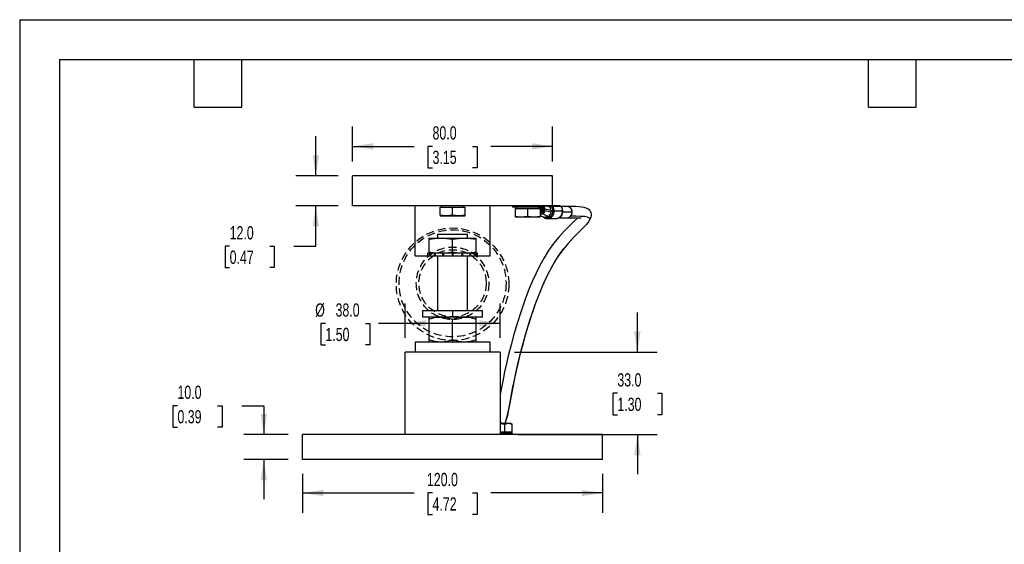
# Model space of a CAD drawing. Header units: millimetres. Extents: x 0 to 699, y 0 to 540.
# Tile 4 of 8: x 0 to 394, y 330 to 540. Entities that reach past the tile are written whole.
import ezdxf

# ---------------------------------------------------------------- set-up
doc = ezdxf.new("R2010")
doc.units = ezdxf.units.MM
doc.header["$LTSCALE"] = 2.5
doc.linetypes.add('HIDDEN', pattern=[1.905, 1.27, -0.635])
doc.layers.add('DIMENSIONS', color=140, linetype='Continuous', lineweight=25)
doc.layers.add('TEXT', color=140, linetype='Continuous', lineweight=25)
doc.layers.add('HIDDEN', color=102, linetype='HIDDEN')
doc.styles.add('SLDTEXTSTYLE0', font='TXT', dxfattribs={"width": 0.7})
doc.dimstyles.new('SLDDIMSTYLE0', dxfattribs={"dimtxt": 5.39502, "dimasz": 8.255, "dimexe": 0, "dimexo": 0.0625, "dimgap": 1.348755, "dimtad": 0, "dimtih": 1, "dimtoh": 1, "dimdec": 1, "dimrnd": 1e-09, "dimzin": 4, "dimdsep": 46, "dimtxsty": 'SLDTEXTSTYLE0', "dimsah": 1, "dimcen": 0.09, "dimadec": 0, "dimazin": 1, "dimtfac": 1, "dimtdec": 1, "dimtofl": 0, "dimtmove": 0, "dimatfit": 3, "dimfxl": 0, "dimfrac": 2, "dimtolj": 1, "dimtzin": 12, "dimarcsym": 0})
doc.dimstyles.new('SLDDIMSTYLE1', dxfattribs={"dimtxt": 5.39502, "dimasz": 8.255, "dimexe": 0, "dimexo": 0.0625, "dimgap": 1.348755, "dimtad": 0, "dimtih": 1, "dimtoh": 1, "dimdec": 1, "dimrnd": 1e-09, "dimzin": 4, "dimdsep": 46, "dimtxsty": 'SLDTEXTSTYLE0', "dimsah": 1, "dimcen": 0.09, "dimadec": 0, "dimazin": 1, "dimtfac": 1, "dimtdec": 1, "dimtmove": 0, "dimatfit": 0, "dimfxl": 0, "dimfrac": 2, "dimtolj": 1, "dimtzin": 12, "dimarcsym": 0})

# ---------------------------------------------------------------- blocks, each defined once
blk = doc.blocks.new('_D_25')
at = {"layer": 'DIMENSIONS'}
for p, q in [((113.23, 358.07), (113.23, 342.53)), ((233.23, 358.07), (233.23, 342.53)), ((113.23, 350.46), (157.9, 350.46)), ((165.21, 350.46), (163.4, 350.46)), ((163.4, 350.46), (163.4, 341.89)), ((181.25, 350.46), (183.06, 350.46)), ((183.06, 350.46), (183.06, 341.89)), ((233.23, 350.46), (188.56, 350.46)), ((163.4, 341.89), (165.21, 341.89)), ((183.06, 341.89), (181.25, 341.89))]:
    blk.add_line(p, q, dxfattribs=at)
for points in [[(113.23, 350.46), (121.48, 349.19), (121.48, 351.73)], [(233.23, 350.46), (224.97, 351.73), (224.97, 349.19)]]:
    blk.add_solid(points, dxfattribs=at)
at = {"layer": 'DIMENSIONS', "char_height": 5.292, "attachment_point": 1, "style": 'SLDTEXTSTYLE0'}
for s, insert in [('120.0', (162.97, 358.49)), ('4.72', (165.21, 348.71))]:
    blk.add_mtext(s, dxfattribs=dict(at, insert=insert))
blk = doc.blocks.new('_D_26')
at = {"layer": 'DIMENSIONS'}
for p, q in [((63.13, 385.35), (61.32, 385.35)), ((61.32, 385.35), (61.32, 376.77)), ((79.16, 385.35), (80.97, 385.35)), ((80.97, 385.35), (80.97, 376.77)), ((88.89, 385.35), (97.7, 385.35)), ((97.7, 385.35), (97.7, 373.82)), ((61.32, 376.77), (63.13, 376.77)), ((80.97, 376.77), (79.16, 376.77)), ((107.48, 373.82), (89.76, 373.82)), ((107.48, 363.82), (89.76, 363.82)), ((97.7, 363.82), (97.7, 347.94))]:
    blk.add_line(p, q, dxfattribs=at)
for points in [[(97.7, 373.82), (98.97, 382.07), (96.43, 382.07)], [(97.7, 363.82), (96.43, 355.56), (98.97, 355.56)]]:
    blk.add_solid(points, dxfattribs=at)
at = {"layer": 'DIMENSIONS', "char_height": 5.292, "attachment_point": 1, "style": 'SLDTEXTSTYLE0'}
for s, insert in [('10.0', (63.13, 393.38)), ('0.39', (63.13, 383.6))]:
    blk.add_mtext(s, dxfattribs=dict(at, insert=insert))
blk = doc.blocks.new('_D_27')
at = {"layer": 'DIMENSIONS'}
for p, q in [((133.23, 483.07), (133.23, 497.04)), ((213.23, 483.07), (213.23, 497.04)), ((133.23, 489.1), (157.9, 489.1)), ((165.21, 489.1), (163.4, 489.1)), ((163.4, 489.1), (163.4, 480.53)), ((181.25, 489.1), (183.06, 489.1)), ((183.06, 489.1), (183.06, 480.53)), ((213.23, 489.1), (188.56, 489.1)), ((163.4, 480.53), (165.21, 480.53)), ((183.06, 480.53), (181.25, 480.53))]:
    blk.add_line(p, q, dxfattribs=at)
for points in [[(133.23, 489.1), (141.48, 487.83), (141.48, 490.37)], [(213.23, 489.1), (204.97, 490.37), (204.97, 487.83)]]:
    blk.add_solid(points, dxfattribs=at)
at = {"layer": 'DIMENSIONS', "char_height": 5.292, "attachment_point": 1, "style": 'SLDTEXTSTYLE0'}
for s, insert in [('80.0', (165.21, 497.13)), ('3.15', (165.21, 487.35))]:
    blk.add_mtext(s, dxfattribs=dict(at, insert=insert))
blk = doc.blocks.new('_D_28')
at = {"layer": 'DIMENSIONS'}
for p, q in [((118.5, 477.32), (118.5, 493.19)), ((127.48, 477.32), (110.56, 477.32)), ((127.48, 465.32), (110.56, 465.32)), ((118.5, 449.15), (118.5, 465.32)), ((84.02, 449.15), (82.2, 449.15)), ((82.2, 449.15), (82.2, 440.58)), ((100.05, 449.15), (101.86, 449.15)), ((101.86, 449.15), (101.86, 440.58)), ((109.77, 449.15), (118.5, 449.15)), ((82.2, 440.58), (84.02, 440.58)), ((101.86, 440.58), (100.05, 440.58))]:
    blk.add_line(p, q, dxfattribs=at)
for points in [[(118.5, 477.32), (119.77, 485.57), (117.23, 485.57)], [(118.5, 465.32), (117.23, 457.06), (119.77, 457.06)]]:
    blk.add_solid(points, dxfattribs=at)
at = {"layer": 'DIMENSIONS', "char_height": 5.292, "attachment_point": 1, "style": 'SLDTEXTSTYLE0'}
for s, insert in [('12.0', (84.02, 457.18)), ('0.47', (84.02, 447.4))]:
    blk.add_mtext(s, dxfattribs=dict(at, insert=insert))
blk = doc.blocks.new('_D_29')
at = {"layer": 'DIMENSIONS'}
for p, q in [((247.2, 406.82), (247.2, 422.69)), ((197.98, 406.82), (255.14, 406.82)), ((239.18, 390.32), (237.37, 390.32)), ((237.37, 390.32), (237.37, 381.74)), ((255.22, 390.32), (257.03, 390.32)), ((257.03, 390.32), (257.03, 381.74)), ((237.37, 381.74), (239.18, 381.74)), ((257.03, 381.74), (255.22, 381.74)), ((199.48, 373.82), (255.14, 373.82)), ((247.2, 373.82), (247.2, 357.94))]:
    blk.add_line(p, q, dxfattribs=at)
for points in [[(247.2, 406.82), (248.47, 415.07), (245.93, 415.07)], [(247.2, 373.82), (245.93, 365.56), (248.47, 365.56)]]:
    blk.add_solid(points, dxfattribs=at)
at = {"layer": 'DIMENSIONS', "char_height": 5.292, "attachment_point": 1, "style": 'SLDTEXTSTYLE0'}
for s, insert in [('33.0', (239.18, 398.35)), ('1.30', (239.18, 388.56))]:
    blk.add_mtext(s, dxfattribs=dict(at, insert=insert))
blk = doc.blocks.new('_D_30')
at = {"layer": 'DIMENSIONS'}
for p, q in [((154.23, 412.57), (154.23, 426.2)), ((192.23, 412.57), (192.23, 426.2)), ((122.33, 418.27), (120.52, 418.27)), ((120.52, 418.27), (120.52, 409.69)), ((138.36, 418.27), (140.17, 418.27)), ((140.17, 418.27), (140.17, 409.69)), ((154.23, 418.27), (143.64, 418.27)), ((192.23, 418.27), (154.23, 418.27)), ((120.52, 409.69), (122.33, 409.69)), ((140.17, 409.69), (138.36, 409.69))]:
    blk.add_line(p, q, dxfattribs=at)
for points in [[(154.23, 418.27), (162.48, 417), (162.48, 419.54)], [(192.23, 418.27), (183.97, 419.54), (183.97, 417)]]:
    blk.add_solid(points, dxfattribs=at)
at = {"layer": 'DIMENSIONS', "char_height": 5.292, "attachment_point": 1, "style": 'SLDTEXTSTYLE0'}
for s, insert in [('%%c', (118.26, 426.29)), ('38.0', (126.4, 426.29)), ('1.50', (122.33, 416.51))]:
    blk.add_mtext(s, dxfattribs=dict(at, insert=insert))

msp = doc.modelspace()

# ---------------------------------------------------------------- linework, layer by layer
at = {"color": 7, "linetype": 'Continuous'}
for q in [(0.01, 0.01), (698.51, 539.76)]:
    msp.add_line((0.01, 539.76), q, dxfattribs=at)
for p, q in [((213.23, 477.32), (133.23, 477.32)), ((133.23, 465.32), (133.23, 477.32)), ((213.23, 465.32), (213.23, 477.32)), ((213.23, 465.32), (133.23, 465.32)), ((158.23, 445.32), (158.23, 465.32)), ((168.79, 465.32), (168.79, 464.82)), ((177.67, 464.82), (177.67, 465.32)), ((188.23, 445.32), (188.23, 465.32)), ((197.23, 465.32), (197.23, 464.78)), ((199.11, 464.78), (199.11, 465.32)), ((200.85, 464.78), (200.85, 465.32)), ((201.14, 464.78), (201.14, 465.32)), ((208.43, 464.78), (208.43, 465.32)), ((209.23, 464.78), (209.23, 465.32)), ((216.17, 465.32), (213.23, 465.32)), ((216.69, 465.01), (213.36, 465.01)), ((219.1, 465.05), (216.74, 465.05)), ((168.23, 461.6), (168.23, 464.82)), ((168.23, 464.82), (173.23, 464.82)), ((170.73, 461.32), (168.23, 461.6)), ((168.23, 461.6), (168.23, 461.32)), ((168.23, 461.32), (170.73, 461.32)), ((173.23, 461.6), (170.73, 461.32)), ((170.73, 461.32), (175.73, 461.32)), ((173.23, 461.6), (173.23, 464.82)), ((173.23, 464.82), (178.23, 464.82)), ((175.73, 461.32), (173.23, 461.6)), ((178.23, 461.6), (175.73, 461.32)), ((175.73, 461.32), (178.23, 461.32)), ((178.23, 461.6), (178.23, 464.82)), ((178.23, 461.32), (178.23, 461.6)), ((199.11, 464.78), (197.23, 464.78)), ((198.23, 464.28), (198.23, 461.06)), ((198.23, 464.28), (203.23, 464.28)), ((200.73, 460.78), (198.23, 461.06)), ((198.23, 461.06), (198.23, 460.78)), ((198.79, 464.28), (198.79, 464.78)), ((200.85, 464.78), (199.11, 464.78)), ((203.23, 461.06), (200.73, 460.78)), ((201.14, 464.78), (200.85, 464.78)), ((208.43, 464.78), (201.14, 464.78)), ((203.23, 464.28), (203.23, 461.06)), ((203.23, 464.28), (208.23, 464.28)), ((205.73, 460.78), (203.23, 461.06)), ((208.23, 461.06), (205.73, 460.78)), ((207.67, 464.78), (207.67, 464.28)), ((207.96, 464.78), (208.12, 464.61)), ((208.12, 464.61), (208.15, 464.78)), ((208.19, 464.53), (208.24, 464.49)), ((208.23, 464.28), (208.23, 461.06)), ((208.77, 463.99), (208.23, 463.99)), ((208.23, 463.45), (208.84, 463.45)), ((208.23, 461.63), (208.88, 461.22)), ((208.23, 460.78), (208.23, 461.06)), ((208.24, 464.49), (208.68, 464.13)), ((208.38, 462.37), (208.72, 462.37)), ((209.23, 464.78), (208.43, 464.78)), ((208.44, 464.83), (209.12, 464.17)), ((208.74, 462.1), (209.06, 462.1)), ((209.25, 463.97), (209.32, 463.99)), ((209.32, 463.99), (209.66, 463.99)), ((209.32, 463.55), (209.32, 463.45)), ((209.66, 463.45), (209.32, 463.45)), ((209.66, 463.99), (209.66, 463.45)), ((209.9, 463.99), (210.22, 463.99)), ((209.9, 463.43), (209.9, 463.99)), ((210.22, 463.43), (209.9, 463.43)), ((210.22, 463.43), (210.22, 463.99)), ((212.66, 463.49), (212.66, 462.96)), ((217.2, 463.24), (213.86, 463.24)), ((221.05, 462.8), (217.23, 462.8)), ((200.73, 460.78), (198.23, 460.78)), ((205.73, 460.78), (200.73, 460.78)), ((208.23, 460.78), (205.73, 460.78)), ((211.27, 460.24), (214.6, 460.24)), ((215.93, 460.55), (219.1, 460.55)), ((167.23, 453.82), (167.23, 452.32)), ((179.23, 453.82), (167.23, 453.82)), ((179.23, 452.32), (179.23, 453.82)), ((163.73, 452.32), (168.48, 452.32)), ((163.73, 451.92), (163.73, 446.71)), ((168.48, 452.32), (177.98, 452.32)), ((173.23, 446.71), (173.23, 451.92)), ((177.98, 452.32), (182.73, 452.32)), ((182.73, 451.92), (182.73, 452.32)), ((182.73, 446.71), (182.73, 451.92)), ((158.23, 445.32), (163.23, 445.32)), ((163.23, 446.32), (163.23, 445.32)), ((163.93, 446.32), (163.23, 446.32)), ((163.23, 445.32), (163.93, 445.32)), ((163.73, 446.71), (163.73, 446.32)), ((163.93, 446.32), (163.93, 445.32)), ((164.05, 446.32), (163.93, 446.32)), ((163.93, 445.32), (164.05, 445.32)), ((164.05, 446.32), (164.05, 445.32)), ((166.04, 446.32), (164.05, 446.32)), ((164.05, 445.32), (166.04, 445.32)), ((166.04, 446.32), (166.04, 445.32)), ((166.28, 446.32), (166.04, 446.32)), ((166.04, 445.32), (166.28, 445.32)), ((166.28, 446.32), (166.28, 445.32)), ((169.25, 446.32), (166.28, 446.32)), ((166.28, 445.32), (169.25, 445.32)), ((167.23, 445.32), (167.23, 423.32)), ((169.25, 446.32), (169.25, 445.32)), ((169.48, 446.32), (169.25, 446.32)), ((169.25, 445.32), (169.55, 445.32)), ((169.55, 446.32), (169.55, 445.32)), ((173.07, 446.32), (169.55, 446.32)), ((169.55, 445.32), (173.07, 445.32)), ((173.07, 446.32), (173.23, 446.32)), ((173.07, 446.32), (173.07, 445.32)), ((173.11, 446.32), (173.07, 446.32)), ((173.07, 445.32), (173.23, 445.32)), ((173.23, 446.71), (173.23, 446.32)), ((173.23, 446.32), (173.39, 446.32)), ((173.23, 446.32), (173.23, 445.32)), ((173.23, 445.32), (173.39, 445.32)), ((173.39, 446.32), (173.35, 446.32)), ((173.39, 446.32), (173.39, 445.32)), ((176.9, 446.32), (173.39, 446.32)), ((173.39, 445.32), (176.9, 445.32)), ((176.9, 446.32), (176.9, 445.32)), ((176.9, 445.32), (177.21, 445.32)), ((177.21, 446.32), (177.01, 446.32)), ((177.21, 446.32), (177.21, 445.32)), ((180.18, 446.32), (177.21, 446.32)), ((177.21, 445.32), (180.18, 445.32)), ((179.23, 423.32), (179.23, 445.32)), ((180.18, 446.32), (180.18, 445.32)), ((180.42, 446.32), (180.18, 446.32)), ((180.18, 445.32), (180.42, 445.32)), ((180.42, 446.32), (180.42, 445.32)), ((182.4, 446.32), (180.42, 446.32)), ((180.42, 445.32), (182.4, 445.32)), ((182.4, 446.32), (182.4, 445.32)), ((182.53, 446.32), (182.4, 446.32)), ((182.4, 445.32), (182.53, 445.32)), ((182.53, 446.32), (182.53, 445.32)), ((183.23, 446.32), (182.53, 446.32)), ((182.53, 445.32), (183.23, 445.32)), ((182.73, 446.32), (182.73, 446.71)), ((183.23, 445.32), (183.23, 446.32)), ((183.23, 445.32), (188.23, 445.32)), ((161.23, 423.32), (161.23, 420.82)), ((173.23, 423.32), (161.23, 423.32)), ((173.23, 423.32), (173.23, 420.82)), ((185.23, 423.32), (173.23, 423.32)), ((185.23, 420.82), (185.23, 423.32)), ((173.23, 420.82), (161.23, 420.82)), ((163.73, 419.97), (163.73, 411.67)), ((185.23, 420.82), (173.23, 420.82)), ((173.23, 411.67), (173.23, 419.97)), ((182.73, 419.97), (182.73, 420.82)), ((182.73, 411.67), (182.73, 419.97)), ((158.23, 410.82), (158.23, 406.82)), ((188.23, 410.82), (158.23, 410.82)), ((163.73, 411.67), (163.73, 410.82)), ((173.23, 411.67), (173.23, 410.82)), ((182.73, 410.82), (182.73, 411.67)), ((188.23, 406.82), (188.23, 410.82)), ((154.23, 373.82), (154.23, 406.82)), ((192.23, 406.82), (154.23, 406.82)), ((192.23, 406.82), (192.23, 373.82)), ((192.31, 378.32), (195.59, 378.32)), ((194.15, 378.04), (195.59, 378.32)), ((195.59, 378.32), (197.03, 378.04)), ((195.59, 378.32), (196.26, 378.32)), ((197.03, 378.04), (196.26, 378.32)), ((192.23, 378.22), (194.15, 378.04)), ((194.15, 374.82), (192.23, 374.82)), ((192.23, 374.32), (192.26, 374.32)), ((192.26, 374.32), (192.26, 373.82)), ((194.15, 374.82), (194.15, 378.04)), ((197.03, 374.82), (194.15, 374.82)), ((195.11, 374.82), (195.11, 374.32)), ((195.7, 374.32), (195.7, 374.82)), ((197.03, 374.82), (197.03, 378.04)), ((197.26, 373.82), (197.26, 374.32)), ((113.23, 363.82), (113.23, 373.82)), ((233.23, 373.82), (113.23, 373.82)), ((233.23, 363.82), (233.23, 373.82)), ((233.23, 363.82), (113.23, 363.82))]:
    msp.add_line(p, q)
at = {"flags": 128}
for points in [[(210.33, 465.28), (210.21, 465.31), (210.12, 465.32)], [(210.33, 465.28), (211.17, 465.18), (211.91, 465.14)], [(211.49, 465.32), (211.72, 465.27), (211.91, 465.14)], [(212.61, 465.32), (212.66, 465.29), (212.72, 465.22), (212.76, 465.09), (212.8, 464.94)], [(213.36, 465.01), (213.12, 464.99), (212.8, 464.94)], [(216.69, 465.01), (217.07, 464.17), (217.2, 463.24)], [(227.87, 459.32), (228.02, 459.5), (228.45, 460.2), (228.73, 460.89), (228.83, 461.44), (228.83, 461.74), (228.79, 462.09), (228.67, 462.59), (228.46, 463.04), (228.1, 463.51), (227.54, 463.97), (226.69, 464.37), (225.93, 464.6), (224.99, 464.78), (223.85, 464.91), (222.5, 465), (220.92, 465.04), (219.1, 465.05)], [(220.52, 461.26), (222.6, 461.25), (224.44, 461.22), (225.98, 461.12), (227.16, 460.9), (227.89, 460.52), (228.12, 459.93), (227.8, 459.12), (226.84, 457.9), (225.41, 456.4), (223.61, 454.62), (221.59, 452.58), (219.47, 450.29), (217.37, 447.74), (215.14, 444.6), (213.07, 441.16), (211.14, 437.5), (209.36, 433.67), (207.71, 429.72), (206.2, 425.73), (204.83, 421.75), (203.58, 417.84), (202.3, 413.55), (201.18, 409.49), (200.19, 405.67), (199.33, 402.08), (198.58, 398.73), (197.93, 395.61), (197.35, 392.74), (196.71, 389.34), (196.15, 386.35), (195.64, 383.78), (195.15, 381.61), (194.69, 379.85), (194.28, 378.47), (194.22, 378.32)], [(208.12, 464.61), (208.16, 464.57), (208.19, 464.53)], [(208.22, 464.78), (208.22, 464.77), (208.24, 464.49)], [(208.23, 461.68), (208.47, 461.5), (208.88, 461.22)], [(208.68, 464.13), (208.92, 464.16), (209.12, 464.17)], [(208.78, 463.79), (208.82, 463.63), (208.84, 463.45)], [(208.81, 463.23), (209.04, 463.44), (209.32, 463.55)], [(208.84, 463.45), (208.84, 463.35), (208.81, 463.23)], [(208.88, 461.22), (209.66, 460.88), (210.51, 460.74)], [(208.88, 461.22), (208.93, 461.19), (208.95, 461.19)], [(211.57, 461.06), (210.81, 461.27), (210, 461.7), (209.37, 462.01), (208.96, 462.1)], [(209.11, 462.11), (209.16, 462.09), (209.24, 462.06)], [(209.24, 463.97), (209.2, 464.07), (209.12, 464.17)], [(209.25, 463.97), (209.3, 463.77), (209.32, 463.55)], [(212.8, 464.94), (213.11, 464.31), (213.28, 463.62), (213.28, 462.89), (213.12, 462.19), (212.81, 461.56), (212.37, 461.05), (211.83, 460.68), (211.22, 460.5), (210.6, 460.5), (209.99, 460.68), (209.71, 460.85)], [(211.57, 461.06), (211.06, 460.82), (210.51, 460.74)], [(217.24, 463.18), (217.2, 463.41), (217.17, 463.64)], [(223.32, 460.56), (222.91, 460.15), (221.65, 458.92), (219.98, 457.29), (217.95, 455.22), (215.79, 452.84), (213.66, 450.23), (211.68, 447.42), (209.85, 444.48), (208.18, 441.45), (206.65, 438.38), (205.24, 435.31), (203.95, 432.21), (202.15, 427.52), (200.53, 422.83), (199.08, 418.25), (197.79, 413.86), (196.66, 409.72), (195.67, 405.86), (194.82, 402.27), (194.08, 398.94), (193.44, 395.87), (192.9, 393.13), (192.44, 390.7), (192.23, 389.59)], [(214.89, 460.26), (215.1, 460.28), (215.24, 460.3)], [(219.1, 460.55), (220.62, 460.55), (221.87, 460.56), (222.84, 460.56), (223.57, 460.55), (224.09, 460.54), (224.43, 460.52), (224.69, 460.5), (224.73, 460.52)], [(163.73, 451.92), (166.09, 452.21), (168.48, 452.32)], [(163.73, 452.32), (163.73, 452.21), (163.73, 451.92)], [(168.48, 452.32), (170.85, 452.21), (173.23, 451.92)], [(173.23, 451.92), (175.59, 452.21), (177.98, 452.32)], [(177.98, 452.32), (180.35, 452.21), (182.73, 451.92)], [(168.48, 446.32), (166.1, 446.42), (163.73, 446.71)], [(173.23, 446.71), (170.87, 446.42), (168.48, 446.32)], [(177.98, 446.32), (175.6, 446.42), (173.23, 446.71)], [(182.73, 446.71), (180.37, 446.42), (177.98, 446.32)], [(194.33, 378.32), (194.46, 378.74), (194.73, 379.69), (194.97, 380.61), (195.21, 381.62), (195.46, 382.72), (195.71, 383.94), (195.97, 385.27), (196.39, 387.49), (196.86, 389.97), (197.39, 392.73), (198, 395.76), (198.71, 399.08), (199.53, 402.7), (200.16, 405.28), (200.84, 407.98), (201.6, 410.81), (202.44, 413.77), (203.35, 416.85), (204.34, 420.03), (205.42, 423.28), (206.59, 426.57), (207.85, 429.87), (209.21, 433.16), (210.68, 436.39), (212.25, 439.53), (213.92, 442.54), (215.72, 445.4), (217.65, 448.08)], [(163.73, 419.97), (166.06, 420.58), (168.48, 420.82)], [(163.73, 420.82), (163.73, 420.59), (163.73, 419.97)], [(168.48, 420.82), (170.85, 420.59), (173.23, 419.97)], [(173.23, 419.97), (175.56, 420.58), (177.98, 420.82)], [(177.98, 420.82), (180.35, 420.59), (182.73, 419.97)], [(168.48, 410.82), (166.1, 411.04), (163.73, 411.67)], [(173.23, 411.67), (170.9, 411.05), (168.48, 410.82)], [(177.98, 410.82), (175.6, 411.04), (173.23, 411.67)], [(182.73, 411.67), (180.4, 411.05), (177.98, 410.82)], [(192.23, 378.45), (192.33, 378.41), (192.53, 378.32)], [(192.26, 374.32), (193.26, 374.32), (194.21, 374.32), (195.06, 374.32), (195.8, 374.32), (196.41, 374.32), (196.86, 374.32), (197.15, 374.32), (197.26, 374.32), (197.26, 374.32)]]:
    msp.add_lwpolyline(points, dxfattribs=at)
for centre, radius, start, end in [((209.09, 464.3), 1, 38.3854, 82.1288), ((208.68, 464.17), 1.16, 40.6073, 61.543), ((210.03, 463.29), 2.64, 4.4185, 44.4378), ((211.55, 461.48), 3.67, 70.2095, 84.3517), ((212.82, 464.69), 0.627, 30.6983, 88.5635), ((210.55, 463.25), 3.32, 359.6969, 31.9444), ((216.15, 464.69), 0.627, 30.7292, 88.585), ((218.95, 462.95), 2.1, 355.8171, 85.9696), ((218.84, 462.77), 2.26, 317.9251, 83.451), ((207.87, 449.09), 15.44, 88.8357, 90.7565), ((207.77, 463.28), 1.23, 53.6941, 94.4507), ((208.38, 463.35), 0.445, 249.829, 343.6169), ((208.38, 463.22), 0.855, 259.8588, 320.8387), ((207.68, 459.57), 2.69, 73.2519, 78.1726), ((208.74, 463.14), 1.04, 253.6988, 312.8566), ((208.45, 463.88), 0.338, 345.1224, 47.0128), ((208.71, 463.24), 0.878, 270.8829, 320.24), ((208.15, 464), 1.17, 359.4252, 40.0385), ((208.15, 463.44), 1.17, 319.9603, 0.5719), ((209.07, 463.13), 1.03, 269.6197, 312.8956), ((208.65, 464.12), 0.969, 40.7631, 53.2268), ((208.49, 464), 1.17, 359.4281, 40.0397), ((208.49, 463.44), 1.17, 319.9603, 0.5719), ((208.49, 463.41), 1.41, 313.0466, 0.8832), ((208.46, 464), 1.44, 359.4281, 40.0397), ((208.81, 463.41), 1.41, 313.0466, 0.8832), ((208.78, 464), 1.44, 359.4281, 40.0397), ((207.68, 445.12), 19.03, 74.8327, 82.3479), ((215.18, 482.3), 19.51, 255.2596, 262.5766), ((211.1, 463), 2.77, 272.9369, 4.8195), ((210.13, 463.15), 2.54, 304.5685, 355.6372), ((214.38, 463.05), 2.82, 274.4019, 3.8113), ((214.85, 462.71), 2.42, 279.325, 11.2735), ((219.17, 462.2), 1.65, 267.3598, 324.8192), ((218.95, 462.64), 2.1, 274.0304, 4.1829), ((211.17, 462.61), 2.36, 224.5241, 271.7353), ((191.27, 375.86), 3, 55.0848, 71.3144)]:
    msp.add_arc(centre, radius, start, end)
at = {"layer": 'HIDDEN'}
for centre, radius in [((173.23, 433.95), 22.5), ((173.23, 434.32), 21.4), ((173.23, 434.32), 14.5), ((173.23, 434.32), 13.45)]:
    msp.add_circle(centre, radius, dxfattribs=at)
at = {"layer": 'TEXT'}
for p, q in [((15.87, 523.88), (682.62, 523.88)), ((15.87, 523.88), (15.87, 15.87)), ((69.85, 504.82), (69.85, 523.88)), ((88.9, 504.82), (88.9, 523.88)), ((339.72, 504.82), (339.72, 523.88)), ((358.77, 504.82), (358.77, 523.88)), ((69.85, 504.82), (88.9, 504.82)), ((339.72, 504.82), (358.77, 504.82))]:
    msp.add_line(p, q, dxfattribs=at)

# ---------------------------------------------------------------- dimensions: what is measured, and where the dimension line sits
at = {"layer": 'DIMENSIONS'}
for base, p1, p2, picture, middle in [((133.23, 489.1), (213.23, 477.32), (133.23, 477.32), '_D_27', (173.23, 489.1)), ((113.23, 350.46), (233.23, 363.82), (113.23, 363.82), '_D_25', (173.23, 350.46))]:
    dim = msp.add_linear_dim(base=base, p1=p1, p2=p2, dimstyle='SLDDIMSTYLE0', dxfattribs=at)
    dim.commit()
    dim.dimension.update_dxf_attribs({"geometry": picture, "text_midpoint": middle, "dimtype": 160})
for base, p1, p2, picture, middle in [((118.5, 477.32), (133.23, 465.32), (133.23, 477.32), '_D_28', (118.5, 449.15)), ((247.2, 373.82), (192.23, 406.82), (193.73, 373.82), '_D_29', (247.2, 390.32)), ((97.7, 373.82), (113.23, 363.82), (113.23, 373.82), '_D_26', (97.7, 385.35))]:
    dim = msp.add_linear_dim(base=base, p1=p1, p2=p2, angle=90, dimstyle='SLDDIMSTYLE1', dxfattribs=at)
    dim.commit()
    dim.dimension.update_dxf_attribs({"geometry": picture, "text_midpoint": middle, "dimtype": 160})
dim = msp.add_linear_dim(base=(154.23, 418.27), p1=(192.23, 406.82), p2=(154.23, 406.82), text='%%c<>', dimstyle='SLDDIMSTYLE0', dxfattribs=at)
dim.commit()
dim.dimension.update_dxf_attribs({"geometry": '_D_30', "text_midpoint": (130.35, 418.27), "dimtype": 160})

doc.saveas('drawing.dxf')
